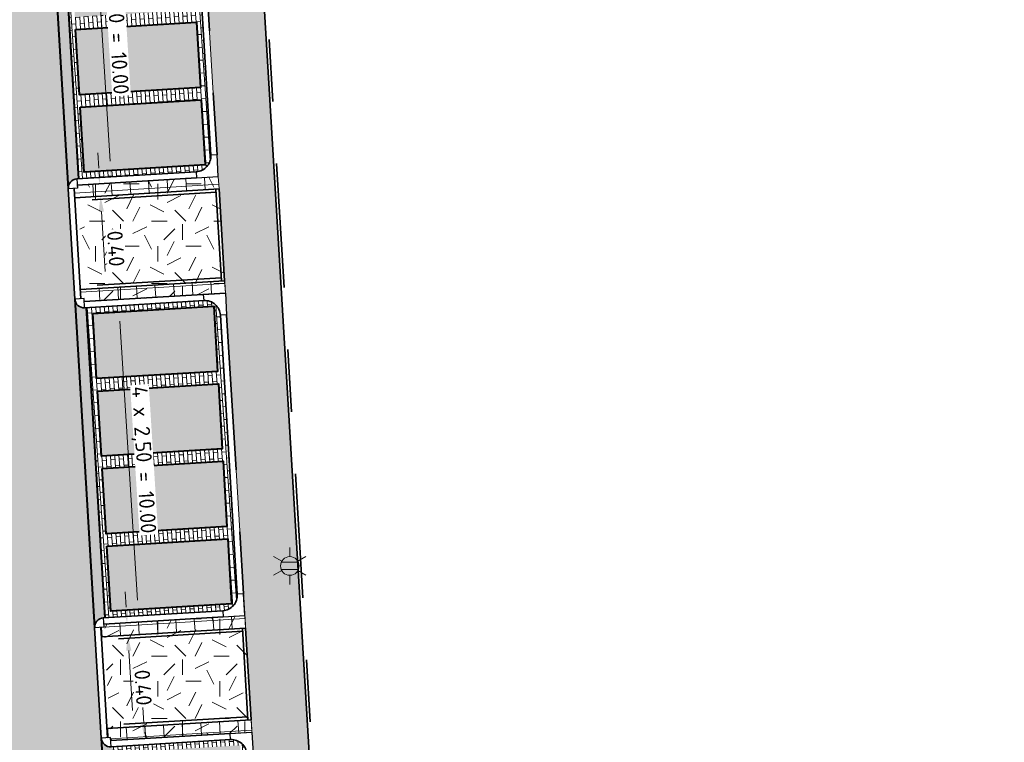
# Model space of a CAD drawing. Header units: metres. Extents: x 162305 to 163132, y 502542 to 502928.
# Tile 98 of 222: x 162428 to 162459, y 502769 to 502792. Entities that reach past the tile are written whole.
import ezdxf
from ezdxf.enums import TextEntityAlignment as Align

# ---------------------------------------------------------------- set-up
doc = ezdxf.new("R2010")
doc.units = ezdxf.units.M
doc.linetypes.add('VH-OPSLUITBAND-SO', pattern=[10, 4, -2, 2, -2])
doc.linetypes.add('VH-TROTTOIRBAND-SO', pattern=[15, 5, -2, 2, -2, 2, -2])
for name, color, linetype, lineweight, true_color in [('B-WE-OV-LICHTMAST-S-200', 190, 'Continuous', 18, 0x7f00ff), ('N-BH-VH-VERHARDING_BETONSTRAATSTEEN-Matje', 253, 'Continuous', 13, 0x828282), ('N-BH-VH-VERHARDING_TEGEL-A', 253, 'Continuous', 13, 0x828282), ('N-BH-VH-VERHARDING_TEGEL-Grijs', 253, 'Continuous', 13, 0x828282), ('N-WE-VH-GOOT_BSS-G', 5, 'Continuous', 35, 0x0000ff), ('N-WE-VH-KANTOPSLUITING_OPSLUITBAND_100X200-G', 150, 'VH-OPSLUITBAND-SO', 35, 0x007fff), ('N-WE-VH-KANTOPSLUITING_TROTTOIRBAND_180X200-G', 6, 'VH-TROTTOIRBAND-SO', 35, 0xff00ff), ('N01-WE-VH-OPENVERHARDING_BETONSTRAATSTEEN-A', 32, 'Continuous', 18, 0xbd5e00)]:
    doc.layers.add(name, color=color, linetype=linetype, lineweight=lineweight, true_color=true_color)
for name, color, linetype, lineweight in [('N-BH-VH-MATERIAALGRENS-G', 7, 'Continuous', 40), ('N-WE-GR-GRAS-A-200', 62, 'Continuous', 18), ('N-WE-VH-KANTOPSLUITING_VOORKANTBAND-G', 50, 'Continuous', 35), ('N-WE-VH-OPENVERHARDING_BETONSTRAATSTEEN-A', 92, 'Continuous', 18), ('N-WE-VH-OPENVERHARDING_TEGEL-A', 92, 'Continuous', 18), ('NW-HOEKELEMENT PARKEERPLAATS', 2, 'Continuous', 30), ('X-XX-AL-M', 7, 'Continuous', 18)]:
    doc.layers.add(name, color=color, linetype=linetype, lineweight=lineweight)
doc.layers.add('X-XX-AL-HULPLIJN 01-G', color=1, linetype='Continuous', lineweight=18, true_color=0xff0000, plot=False)
doc.styles.add('NLCS-ISO', font='NLCS-ISO.ttf')
doc.styles.add('NLCS-ISO-M200-T25', font='NLCS-ISO.ttf', dxfattribs={"height": 0.5})
doc.dimstyles.new('NLCS-M200-T25-PIJL_L2_H2', dxfattribs={"dimscale": 0.2, "dimtxt": 2.5, "dimasz": 2.5, "dimexe": 2, "dimexo": 2, "dimgap": 0.7, "dimtad": 1, "dimzin": 0, "dimdsep": 46, "dimtxsty": 'NLCS-ISO-M200-T25', "dimcen": 0, "dimdle": 2, "dimclrd": 256, "dimclre": 256, "dimclrt": 256, "dimazin": 0, "dimtfac": 1, "dimtdec": 3, "dimtofl": 0, "dimtmove": 0, "dimatfit": 3, "dimfxl": 2, "dimfxlon": 1, "dimtfillclr": 256, "dimtolj": 1, "dimtzin": 0, "dimlwd": -1, "dimlwe": -1, "dimarcsym": 0})
pattern_1 = [(184, (0, 0), (-0.39855192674, -0.23537493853), [0.138, -0.138]), (274, (0, 0), (0.137663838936, 0.009626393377), [])]
pattern_2 = [(0, (0, 0), (2, 2), [0.5, -1.5]), (0, (1.1, 1.2), (2, 2), [0.5, -1.5]), (90, (0.2, 0.7), (-2, 2), [0.5, -1.5]), (90, (1, 1.4), (-2, 2), [0.5, -1.5]), (45, (0.4, 1.4), (0, 2), [0.5, -2.328427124]), (135, (1.1, 0), (-2, 0), [0.5, -2.328427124]), (26.5650512, (0.5, 0.6), (2, 8e-10), [0.5, -3.972135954]), (26.5650512, (1.4, 1.6), (2, 8e-10), [0.5, -3.972135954]), (63.43494882, (1.4, 0), (1e-10, 2), [0.5, -3.972135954]), (63.43494882, (0.5, 0.9), (1e-10, 2), [0.5, -3.972135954]), (63.43494882, (1.2, 0.4), (1e-10, 2), [0.5, -3.972135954]), (116.5650512, (0, 1.1), (-8e-10, 2), [0.5, -3.972135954]), (153.43494882, (0.4, 0.3), (-2, 1e-10), [0.5, -3.972135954])]

# ---------------------------------------------------------------- blocks, each defined once
blk = doc.blocks.new('*D537')
at = {"layer": 'Defpoints', "color": 0, "transparency": 16777216}
for p in [(162429.937, 502797.403), (162430.455, 502787.416), (162430.7, 502787.431)]:
    blk.add_point(p, dxfattribs=at)
at = {"layer": 'X-XX-AL-M', "transparency": 16777216}
for p, q in [((162430.072, 502797.411), (162430.472, 502797.436)), ((162430.104, 502796.912), (162430.668, 502787.93)), ((162430.7, 502787.431), (162431.099, 502787.456))]:
    blk.add_line(p, q, dxfattribs=at)
for points in [[(162430.187, 502796.917), (162430.021, 502796.907), (162430.072, 502797.411)], [(162430.751, 502787.935), (162430.585, 502787.925), (162430.7, 502787.431)]]:
    blk.add_solid(points, dxfattribs=at)
at = {"layer": 'X-XX-AL-M', "transparency": 16777216, "insert": (162430.825, 502792.449), "char_height": 0.5, "attachment_point": 5, "rotation": 273.5969, "style": 'NLCS-ISO-M200-T25', "bg_fill": 3, "box_fill_scale": 1.1, "bg_fill_color": 256, "bg_fill_true_color": 13158600, "bg_fill_transparency": 0}
blk.add_mtext('\\A1;4 x 2,50 = 10.00', dxfattribs=at)
blk = doc.blocks.new('*D538')
at = {"layer": 'Defpoints', "color": 0, "transparency": 16777216}
for p in [(162430.548, 502787.221), (162430.357, 502786.809), (162430.611, 502786.824)]:
    blk.add_point(p, dxfattribs=at)
at = {"layer": 'X-XX-AL-M', "transparency": 16777216}
for p, q in [((162430.303, 502787.707), (162430.273, 502788.206)), ((162430.333, 502787.208), (162429.934, 502787.184)), ((162430.357, 502786.809), (162429.958, 502786.785)), ((162430.387, 502786.31), (162430.504, 502784.383))]:
    blk.add_line(p, q, dxfattribs=at)
for points in [[(162430.386, 502787.712), (162430.22, 502787.702), (162430.333, 502787.208)], [(162430.47, 502786.315), (162430.304, 502786.305), (162430.357, 502786.809)]]:
    blk.add_solid(points, dxfattribs=at)
at = {"layer": 'X-XX-AL-M', "transparency": 16777216, "insert": (162430.85, 502785.12), "char_height": 0.5, "attachment_point": 5, "rotation": 273.4515, "style": 'NLCS-ISO-M200-T25', "bg_fill": 3, "box_fill_scale": 1.1, "bg_fill_color": 256, "bg_fill_true_color": 13158600, "bg_fill_transparency": 0}
blk.add_mtext('\\A1;0.40', dxfattribs=at)
blk = doc.blocks.new('*D539')
at = {"layer": 'Defpoints', "color": 0, "transparency": 16777216}
for p in [(162430.817, 502783.274), (162431.335, 502773.288), (162431.58, 502773.303)]:
    blk.add_point(p, dxfattribs=at)
at = {"layer": 'X-XX-AL-M', "transparency": 16777216}
for p, q in [((162430.952, 502783.283), (162431.352, 502783.308)), ((162430.984, 502782.784), (162431.548, 502773.802)), ((162431.58, 502773.303), (162431.979, 502773.328))]:
    blk.add_line(p, q, dxfattribs=at)
for points in [[(162431.067, 502782.789), (162430.901, 502782.779), (162430.952, 502783.283)], [(162431.632, 502773.807), (162431.465, 502773.797), (162431.58, 502773.303)]]:
    blk.add_solid(points, dxfattribs=at)
at = {"layer": 'X-XX-AL-M', "transparency": 16777216, "insert": (162431.705, 502778.321), "char_height": 0.5, "attachment_point": 5, "rotation": 273.5969, "style": 'NLCS-ISO-M200-T25', "bg_fill": 3, "box_fill_scale": 1.1, "bg_fill_color": 256, "bg_fill_true_color": 13158600, "bg_fill_transparency": 0}
blk.add_mtext('\\A1;4 x 2,50 = 10.00', dxfattribs=at)
blk = doc.blocks.new('*D540')
at = {"layer": 'Defpoints', "color": 0, "transparency": 16777216}
for p in [(162431.428, 502773.093), (162431.237, 502772.681), (162431.491, 502772.696)]:
    blk.add_point(p, dxfattribs=at)
at = {"layer": 'X-XX-AL-M', "transparency": 16777216}
for p, q in [((162431.183, 502773.579), (162431.153, 502774.078)), ((162431.213, 502773.08), (162430.814, 502773.056)), ((162431.237, 502772.681), (162430.838, 502772.656)), ((162431.267, 502772.181), (162431.384, 502770.255))]:
    blk.add_line(p, q, dxfattribs=at)
for points in [[(162431.266, 502773.584), (162431.1, 502773.574), (162431.213, 502773.08)], [(162431.351, 502772.186), (162431.184, 502772.176), (162431.237, 502772.681)]]:
    blk.add_solid(points, dxfattribs=at)
at = {"layer": 'X-XX-AL-M', "transparency": 16777216, "insert": (162431.73, 502770.992), "char_height": 0.5, "attachment_point": 5, "rotation": 273.4515, "style": 'NLCS-ISO-M200-T25', "bg_fill": 3, "box_fill_scale": 1.1, "bg_fill_color": 256, "bg_fill_true_color": 13158600, "bg_fill_transparency": 0}
blk.add_mtext('\\A1;0.40', dxfattribs=at)
blk = doc.blocks.new('*D541')
at = {"layer": 'Defpoints', "color": 0, "transparency": 16777216}
for p in [(162431.798, 502769.152), (162431.934, 502769.16), (162431.951, 502769.362)]:
    blk.add_point(p, dxfattribs=at)
at = {"layer": 'X-XX-AL-M', "transparency": 16777216}
for p, q in [((162431.754, 502769.85), (162431.723, 502770.349)), ((162431.786, 502769.351), (162431.386, 502769.326)), ((162431.798, 502769.152), (162431.399, 502769.127)), ((162431.829, 502768.653), (162431.947, 502766.776))]:
    blk.add_line(p, q, dxfattribs=at)
for points in [[(162431.837, 502769.855), (162431.671, 502769.845), (162431.786, 502769.351)], [(162431.913, 502768.658), (162431.746, 502768.647), (162431.798, 502769.152)]]:
    blk.add_solid(points, dxfattribs=at)
at = {"layer": 'X-XX-AL-M', "transparency": 16777216, "insert": (162432.293, 502767.489), "char_height": 0.5, "attachment_point": 5, "rotation": 273.5969, "style": 'NLCS-ISO-M200-T25', "bg_fill": 3, "box_fill_scale": 1.1, "bg_fill_color": 256, "bg_fill_true_color": 13158600, "bg_fill_transparency": 0}
blk.add_mtext('\\A1;0.20', dxfattribs=at)
blk = doc.blocks.new('B-SOV-LICHTMAST-SO')
for p, q in [((0, 1.5), (0, 3)), ((-1.3, 0.75), (-2.6, 1.5)), ((1.3, 0.75), (2.6, 1.5)), ((-1.3, -0.75), (-2.6, -1.5)), ((0, -1.5), (0, -3)), ((1.3, -0.75), (2.6, -1.5))]:
    blk.add_line(p, q)
at = {"flags": 128}
for points in [[(-1.38, 0.59), (1.38, 0.59)], [(-1.38, -0.59), (1.38, -0.59)]]:
    blk.add_lwpolyline(points, dxfattribs=at)
blk.add_circle((0, 0), 1.5)
at = {"style": 'NLCS-ISO'}
blk.add_attdef('TYPE', text='', height=1.8, dxfattribs=at).set_placement((0, 3), align=Align.BOTTOM_CENTER)

msp = doc.modelspace()

# ---------------------------------------------------------------- hatches: boundary and pattern name
at = {"layer": 'N-WE-GR-GRAS-A-200'}
h = msp.add_hatch(dxfattribs=at)
h.set_pattern_fill('AGR-GRAS_02-SO', color=256, scale=0.2, style=0, pattern_type=2)
h.set_pattern_definition(pattern_2)
h.paths.add_polyline_path([(162421.517, 502819.726), (162435.034, 502820.576), (162435.169, 502820.432), (162435.343, 502820.275), (162435.553, 502820.121), (162435.897, 502819.944), (162436.228, 502819.841), (162436.649, 502819.789), (162442.014, 502820.095), (162442.181, 502820.21), (162442.325, 502817.953), (162445.008, 502818.123), (162446.244, 502817.251), (162443.192, 502817.061), (162443.511, 502811.925), (162442.505, 502811.858), (162442.17, 502817.226), (162424.634, 502816.13), (162424.643, 502815.982), (162424.967, 502810.771), (162422.081, 502810.59)])
edge = h.paths.add_edge_path(flags=16)
edge.add_ellipse((162362.043, 502852.57), major_axis=(-0.0024, 0.0374), ratio=0.999228, start_angle=0, end_angle=360, ccw=False)
edge = h.paths.add_edge_path(flags=16)
edge.add_ellipse((162362.585, 502843.074), major_axis=(-0.0024, 0.0374), ratio=0.999228, start_angle=0, end_angle=360, ccw=False)
edge = h.paths.add_edge_path(flags=16)
edge.add_ellipse((162361.375, 502862.47), major_axis=(-0.0024, 0.0374), ratio=0.999228, start_angle=0, end_angle=360, ccw=False)
h.paths.add_polyline_path([(162362.219, 502859.55), (162362.319, 502859.557), (162363.515, 502840.078), (162363.415, 502840.072), (162363.443, 502839.623), (162363.543, 502839.629), (162363.629, 502838.217), (162362.822, 502838.159), (162362.786, 502838.484), (162362.788, 502838.484), (162362.758, 502838.774), (162362.163, 502845.491), (162360.898, 502866.676), (162361.878, 502866.739), (162362.291, 502860.006), (162362.191, 502860)])
h.paths.add_polyline_path([(162370.36, 502859.13), (162370.182, 502861.923), (162370.463, 502861.92), (162370.486, 502861.402), (162370.779, 502861.415), (162370.814, 502860.896), (162371.337, 502860.935), (162371.387, 502859.961), (162371.777, 502859.979), (162371.78, 502859.223)])
edge = h.paths.add_edge_path(flags=16)
edge.add_ellipse((162389.544, 502924.307), major_axis=(-0.0024, 0.0375), ratio=0.999228, start_angle=0, end_angle=360, ccw=False)
edge = h.paths.add_edge_path(flags=16)
edge.add_ellipse((162379.964, 502923.711), major_axis=(-0.0024, 0.0375), ratio=0.999228, start_angle=0, end_angle=360, ccw=False)
h.paths.add_polyline_path([(162371.042, 502923.041), (162371.029, 502923.547), (162371.022, 502923.655), (162398.112, 502925.305), (162398.145, 502924.764)])
edge = h.paths.add_edge_path(flags=16)
edge.add_ellipse((162472.361, 502871.473), major_axis=(-0.0024, 0.0375), ratio=0.999228, start_angle=0, end_angle=360, ccw=False)
edge = h.paths.add_edge_path(flags=16)
edge.add_ellipse((162472.286, 502872.403), major_axis=(-0.0024, 0.0375), ratio=0.999228, start_angle=0, end_angle=360, ccw=False)
edge = h.paths.add_edge_path(flags=16)
edge.add_ellipse((162481.311, 502872.974), major_axis=(-0.0024, 0.0375), ratio=0.999228, start_angle=0, end_angle=360, ccw=False)
edge = h.paths.add_edge_path(flags=16)
edge.add_ellipse((162481.4, 502872.078), major_axis=(-0.0024, 0.0375), ratio=0.999228, start_angle=0, end_angle=360, ccw=False)
edge = h.paths.add_edge_path(flags=16)
edge.add_ellipse((162491.481, 502873.637), major_axis=(-0.0024, 0.0375), ratio=0.999228, start_angle=0, end_angle=360, ccw=False)
edge = h.paths.add_edge_path()
edge.add_line((162491.614, 502871.718), (162490.496, 502871.657))
edge.add_line((162490.496, 502871.657), (162490.491, 502871.77))
edge.add_line((162490.491, 502871.77), (162478.157, 502870.992))
edge.add_line((162478.157, 502870.992), (162470.974, 502870.605))
edge.add_line((162470.974, 502870.605), (162470.856, 502872.5))
edge.add_line((162470.856, 502872.5), (162485.627, 502873.415))
edge.add_line((162485.627, 502873.415), (162493.227, 502873.874))
edge.add_line((162493.227, 502873.874), (162492.846, 502880.392))
edge.add_line((162492.846, 502880.392), (162493.987, 502880.465))
edge.add_line((162493.987, 502880.465), (162494.519, 502871.874))
edge.add_line((162494.519, 502871.874), (162491.646, 502871.719))
edge.add_ellipse((162491.628, 502871.752), major_axis=(-0.0024, 0.0375), ratio=0.999228, start_angle=204.2611, end_angle=514.6215)
h.paths.add_polyline_path([(162503.076, 502855.443), (162503.175, 502855.449), (162503.182, 502855.349), (162507.723, 502855.63), (162508.325, 502845.898), (162508.826, 502845.929), (162509.922, 502845.996), (162508.48, 502869.305), (162502.561, 502868.939), (162502.362, 502868.295), (162502.373, 502866.891)])
h.paths.add_polyline_path([(162538.734, 502870.453), (162538.737, 502870.459), (162538.743, 502870.478), (162538.747, 502870.497), (162538.75, 502870.516), (162538.751, 502870.535), (162538.75, 502870.553), (162538.747, 502870.572), (162538.743, 502870.591), (162538.737, 502870.611), (162538.729, 502870.629), (162538.722, 502870.641), (162538.703, 502870.938), (162537.951, 502870.89), (162537.968, 502870.619), (162537.965, 502870.611), (162537.958, 502870.591), (162537.954, 502870.572), (162537.952, 502870.553), (162537.951, 502870.535), (162537.952, 502870.516), (162537.954, 502870.497), (162537.958, 502870.478), (162537.965, 502870.459), (162537.973, 502870.44), (162537.98, 502870.426), (162537.999, 502870.138), (162538.751, 502870.186)], flags=16)
edge = h.paths.add_edge_path(flags=16)
edge.add_ellipse((162531.906, 502869.982), major_axis=(-0.25, 0), ratio=1, start_angle=-146.5113, end_angle=206.759, ccw=False)
edge.add_line((162532.115, 502870.12), (162532.13, 502870.095))
edge = h.paths.add_edge_path(flags=16)
edge.add_ellipse((162511.919, 502869.277), major_axis=(-0.0024, 0.0375), ratio=0.999228, start_angle=0, end_angle=360, ccw=False)
edge = h.paths.add_edge_path(flags=16)
edge.add_ellipse((162522.497, 502868.462), major_axis=(-0.0024, 0.0375), ratio=0.999228, start_angle=0, end_angle=360, ccw=False)
edge = h.paths.add_edge_path(flags=16)
edge.add_ellipse((162522.447, 502869.89), major_axis=(-0.0024, 0.0375), ratio=0.999228, start_angle=0, end_angle=360, ccw=False)
edge = h.paths.add_edge_path(flags=16)
edge.add_ellipse((162532.379, 502869.057), major_axis=(-0.0024, 0.0375), ratio=0.999228, start_angle=0, end_angle=360, ccw=False)
edge = h.paths.add_edge_path()
edge.add_line((162511.902, 502867.747), (162510.21, 502867.645))
edge.add_line((162510.21, 502867.645), (162510.109, 502869.306))
edge.add_line((162510.109, 502869.306), (162538.74, 502871.078))
edge.add_line((162538.74, 502871.078), (162538.844, 502869.377))
edge.add_line((162538.844, 502869.377), (162511.943, 502867.75))
edge.add_ellipse((162511.92, 502867.78), major_axis=(-0.0024, 0.0375), ratio=0.999228, start_angle=212.8954, end_angle=506.7392)
edge = h.paths.add_edge_path(flags=16)
edge.add_ellipse((162554.017, 502704.407), major_axis=(-0.25, 0), ratio=1, start_angle=-19.7806, end_angle=333.4897, ccw=False)
edge.add_line((162553.781, 502704.492), (162553.793, 502704.519))
edge = h.paths.add_edge_path()
edge.add_ellipse((162551.443, 502714.761), major_axis=(-0.579, 0), ratio=1, start_angle=88.3276, end_angle=98.4248)
edge.add_line((162551.528, 502714.188), (162556.303, 502714.513))
edge.add_line((162556.303, 502714.513), (162556.577, 502710.125))
edge.add_line((162556.577, 502710.125), (162556.776, 502710.137))
edge.add_line((162556.776, 502710.137), (162556.846, 502709.236))
edge.add_line((162556.846, 502709.236), (162552.732, 502708.974))
edge.add_line((162552.732, 502708.974), (162552.986, 502704.982))
edge.add_line((162552.986, 502704.982), (162557.154, 502705.248))
edge.add_line((162557.154, 502705.248), (162557.171, 502705.029))
edge.add_line((162557.171, 502705.029), (162577.095, 502706.273))
edge.add_line((162577.095, 502706.273), (162577.219, 502706.826))
edge.add_line((162577.219, 502706.826), (162577.305, 502705.378))
edge.add_line((162577.305, 502705.378), (162549.792, 502703.693))
edge.add_line((162549.792, 502703.693), (162549.16, 502713.814))
edge.add_line((162549.16, 502713.814), (162549.362, 502713.826))
edge.add_line((162549.362, 502713.826), (162549.356, 502713.926))
edge.add_line((162549.356, 502713.926), (162550.264, 502713.982))
edge.add_ellipse((162550.22, 502714.681), major_axis=(-0.7, 0), ratio=1, start_angle=93.5531, end_angle=128.9932)
edge.add_line((162550.661, 502714.137), (162551.426, 502714.182))
edge = h.paths.add_edge_path(flags=16)
edge.add_ellipse((162508.182, 502708.963), major_axis=(-0.0024, 0.0375), ratio=0.999228, start_angle=0, end_angle=360, ccw=False)
edge = h.paths.add_edge_path(flags=16)
edge.add_ellipse((162498.418, 502708.139), major_axis=(-0.0024, 0.0375), ratio=0.999228, start_angle=0, end_angle=360, ccw=False)
edge = h.paths.add_edge_path(flags=16)
edge.add_ellipse((162487.929, 502707.676), major_axis=(-0.0024, 0.0375), ratio=0.999228, start_angle=0, end_angle=360, ccw=False)
edge = h.paths.add_edge_path(flags=16)
edge.add_ellipse((162478.214, 502707.105), major_axis=(-0.0024, 0.0375), ratio=0.999228, start_angle=0, end_angle=360, ccw=False)
h.paths.add_polyline_path([(162476.685, 502707.087), (162505.879, 502708.912), (162539.79, 502710.978), (162539.851, 502709.987), (162476.746, 502706.099)])
edge = h.paths.add_edge_path(flags=16)
edge.add_ellipse((162395.834, 502721.362), major_axis=(-0.0024, 0.0374), ratio=0.999228, start_angle=0, end_angle=360, ccw=False)
edge = h.paths.add_edge_path(flags=16)
edge.add_ellipse((162396.47, 502711.185), major_axis=(-0.0024, 0.0374), ratio=0.999228, start_angle=0, end_angle=360, ccw=False)
edge = h.paths.add_edge_path()
edge.add_line((162395.383, 502731.715), (162396.765, 502708.907))
edge.add_line((162396.765, 502708.907), (162397.036, 502704.3))
edge.add_line((162397.036, 502704.3), (162396.295, 502704.256))
edge.add_line((162396.295, 502704.256), (162395.798, 502704.697))
edge.add_line((162395.798, 502704.697), (162394.018, 502733.935))
edge.add_line((162394.018, 502733.935), (162394.9, 502734.934))
edge.add_line((162394.9, 502734.934), (162395.187, 502734.952))
edge.add_line((162395.187, 502734.952), (162395.379, 502731.782))
edge.add_ellipse((162395.364, 502731.747), major_axis=(-0.0024, 0.0374), ratio=0.999228, start_angle=333.5251, end_angle=566.1217)
edge = h.paths.add_edge_path(flags=16)
edge.add_ellipse((162599.331, 502707.364), major_axis=(-0.0024, 0.0375), ratio=0.999228, start_angle=0, end_angle=360, ccw=False)
edge = h.paths.add_edge_path(flags=16)
edge.add_ellipse((162589.565, 502706.823), major_axis=(-0.0024, 0.0375), ratio=0.999228, start_angle=0, end_angle=360, ccw=False)
edge = h.paths.add_edge_path()
edge.add_ellipse((162583.961, 502706.24), major_axis=(-0.25, 0), ratio=1, start_angle=93.4892, end_angle=273.4892)
edge.add_line((162583.945, 502706.489), (162583.943, 502706.535))
edge.add_line((162583.943, 502706.535), (162608.977, 502708.062))
edge.add_line((162608.977, 502708.062), (162609.022, 502707.322))
edge.add_line((162609.022, 502707.322), (162583.988, 502705.788))
edge.add_line((162583.988, 502705.788), (162583.976, 502705.99))
edge = h.paths.add_edge_path(flags=16)
edge.add_ellipse((162616.144, 502666.519), major_axis=(-0.0024, 0.0374), ratio=0.999228, start_angle=0, end_angle=360, ccw=False)
edge = h.paths.add_edge_path(flags=16)
edge.add_ellipse((162615.418, 502676.401), major_axis=(-0.0024, 0.0374), ratio=0.999228, start_angle=0, end_angle=360, ccw=False)
edge = h.paths.add_edge_path()
edge.add_ellipse((162615.429, 502664.807), major_axis=(-0.25, 0), ratio=1, start_angle=33.4892, end_angle=333.4892)
edge.add_line((162615.205, 502664.919), (162615.153, 502664.945))
edge.add_line((162615.153, 502664.945), (162613.958, 502684.042))
edge.add_line((162613.958, 502684.042), (162615.141, 502684.116))
edge.add_line((162615.141, 502684.116), (162615.159, 502683.799))
edge.add_line((162615.159, 502683.799), (162616.307, 502665.548))
edge.add_line((162616.307, 502665.548), (162616.303, 502665.534))
edge.add_line((162616.303, 502665.534), (162616.301, 502665.515))
edge.add_line((162616.301, 502665.515), (162616.3, 502665.496))
edge.add_line((162616.3, 502665.496), (162616.301, 502665.477))
edge.add_line((162616.301, 502665.477), (162616.303, 502665.458))
edge.add_line((162616.303, 502665.458), (162616.308, 502665.439))
edge.add_line((162616.308, 502665.439), (162616.314, 502665.42))
edge.add_line((162616.314, 502665.42), (162616.315, 502665.418))
edge.add_line((162616.315, 502665.418), (162616.722, 502658.942))
edge.add_line((162616.722, 502658.942), (162615.533, 502658.854))
edge.add_line((162615.533, 502658.854), (162615.172, 502664.637))
edge.add_line((162615.172, 502664.637), (162615.22, 502664.669))
h.paths.add_polyline_path([(162613.807, 502655.383), (162613.598, 502658.712), (162613.638, 502658.715), (162613.934, 502653.992), (162582.144, 502652.018), (162582.063, 502653.317)])
h.paths.add_polyline_path([(162630.424, 502647.556), (162630.699, 502642.626), (162628.4, 502642.494), (162627.777, 502642.458), (162627.786, 502642.278), (162603.433, 502640.765), (162603.114, 502645.897), (162602.077, 502645.841), (162602.105, 502645.392), (162602.141, 502645.394), (162602.467, 502640.049), (162633.855, 502641.963), (162634.145, 502641.982), (162633.881, 502644.367), (162633.717, 502645), (162633.378, 502645.727), (162632.876, 502646.364), (162632.286, 502646.854), (162631.624, 502647.211)])
edge = h.paths.add_edge_path(flags=16)
edge.add_ellipse((162567.845, 502652.2), major_axis=(-0.0024, 0.0375), ratio=0.999228, start_angle=0, end_angle=360, ccw=False)
edge = h.paths.add_edge_path()
edge.add_line((162548.046, 502650.768), (162548.03, 502651.015))
edge.add_line((162548.03, 502651.015), (162549.486, 502651.109))
edge.add_line((162549.486, 502651.109), (162549.486, 502650.517))
edge.add_line((162549.486, 502650.517), (162550.286, 502650.517))
edge.add_line((162550.286, 502650.517), (162550.286, 502651.16))
edge.add_line((162550.286, 502651.16), (162558.56, 502651.693))
edge.add_ellipse((162558.587, 502651.719), major_axis=(-0.0024, 0.0375), ratio=0.999228, start_angle=129.7834, end_angle=230.2968)
edge.add_line((162558.617, 502651.697), (162573.877, 502652.68))
edge.add_line((162573.877, 502652.68), (162573.944, 502651.609))
edge.add_line((162573.944, 502651.609), (162548.093, 502650.004))
edge.add_line((162548.093, 502650.004), (162548.05, 502650.705))
edge.add_ellipse((162548.028, 502650.735), major_axis=(-0.0024, 0.0375), ratio=0.999228, start_angle=211.6727, end_angle=328.1784)
edge = h.paths.add_edge_path(flags=16)
edge.add_ellipse((162430.665, 502659.865), major_axis=(-0.0024, 0.0375), ratio=0.999228, start_angle=0, end_angle=360, ccw=False)
edge = h.paths.add_edge_path(flags=16)
edge.add_ellipse((162420.419, 502659.642), major_axis=(-0.0024, 0.0375), ratio=0.999228, start_angle=0, end_angle=360, ccw=False)
edge = h.paths.add_edge_path(flags=16)
edge.add_ellipse((162411.256, 502659.155), major_axis=(-0.0024, 0.0375), ratio=0.999228, start_angle=0, end_angle=360, ccw=False)
h.paths.add_polyline_path([(162435.507, 502661.043), (162435.323, 502659.857), (162409.633, 502658.262), (162409.562, 502659.421), (162417.311, 502659.909), (162417.311, 502659.564), (162418.111, 502659.564), (162418.111, 502659.962)])
edge = h.paths.add_edge_path()
edge.add_arc((162406.536, 502665.135), 0.25, 314.1361, 386.759)
edge.add_line((162406.759, 502665.248), (162406.744, 502665.273))
edge.add_arc((162406.536, 502665.135), 0.25, 33.4892, 53.1521)
edge.add_line((162406.686, 502665.335), (162405.617, 502682.119))
edge.add_line((162405.617, 502682.119), (162404.587, 502699.361))
edge.add_line((162404.587, 502699.361), (162405.114, 502699.394))
edge.add_line((162405.114, 502699.394), (162407.566, 502659.298))
edge.add_line((162407.566, 502659.298), (162407.073, 502659.267))
edge.add_line((162407.073, 502659.267), (162407.068, 502659.343))
edge.add_line((162407.068, 502659.343), (162407.062, 502659.43))
edge.add_line((162407.062, 502659.43), (162406.71, 502664.956))
h.paths.add_polyline_path([(162384.175, 502626.989), (162385.046, 502626.592), (162372.825, 502599.014), (162371.335, 502595.495), (162370.722, 502593.495), (162370.394, 502591.743), (162370.27, 502590.819), (162370.22, 502589.04), (162370.38, 502587.03), (162370.565, 502585.909), (162371.415, 502583.295), (162372.193, 502581.707), (162370.908, 502584.33), (162369.966, 502586.806), (162369.747, 502588.04), (162369.616, 502589.543), (162369.609, 502591.028), (162369.765, 502592.585), (162370.157, 502594.429), (162370.745, 502596.215), (162373.739, 502603.155), (162382.073, 502622.389), (162383.982, 502627.016)])
h.paths.add_polyline_path([(162633.546, 502600.513), (162633.828, 502595.971), (162634.923, 502596.039), (162635.361, 502596.088), (162635.807, 502596.254), (162636.127, 502596.481), (162636.395, 502596.782), (162636.609, 502597.185), (162636.68, 502597.521), (162636.692, 502597.852), (162636.458, 502601.632), (162636.458, 502601.69), (162604.902, 502599.753), (162604.852, 502599.75), (162605.149, 502595.651), (162605.325, 502595.091), (162605.529, 502594.771), (162606.031, 502594.327), (162606.489, 502594.101), (162606.98, 502594.014), (162607.398, 502594.03), (162607.379, 502594.329), (162607.479, 502594.335), (162607.197, 502598.877)])
h = msp.add_hatch(dxfattribs=at)
h.set_pattern_fill('AGR-GRAS_02-SO', color=256, scale=0.2, style=0, pattern_type=2)
h.set_pattern_definition(pattern_2)
h.paths.add_polyline_path([(162429.835, 502783.415), (162434.377, 502783.689), (162434.151, 502787.438), (162429.609, 502787.164), (162429.615, 502787.064)], flags=0)
h = msp.add_hatch(dxfattribs=at)
h.set_pattern_fill('AGR-GRAS_02-SO', color=256, scale=0.2, style=0, pattern_type=2)
h.set_pattern_definition(pattern_2)
h.paths.add_polyline_path([(162430.687, 502769.285), (162435.229, 502769.559), (162435.003, 502773.308), (162430.462, 502773.034)], flags=0)
at = {"layer": 'N-WE-VH-OPENVERHARDING_BETONSTRAATSTEEN-A', "true_color": 0x333333}
h = msp.add_hatch(dxfattribs=at)
h.set_pattern_fill('AVH-BSS_DIKFORMAAT_HALFST', color=250, scale=2, angle=183.4515, pattern_type=2)
h.set_pattern_definition([(183.45153701, (0, 0), (-0.40078675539, -0.23154908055), [0.138, -0.138]), (273.45153701, (0, 0), (0.137749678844, 0.008308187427), [])])
h.paths.add_polyline_path([(162429.316, 502787.046, -0.414214), (162429.597, 502787.364), (162429.647, 502787.367), (162429.045, 502797.349), (162428.995, 502797.346, -0.414003), (162428.678, 502797.627), (162428.684, 502797.527)])
h.paths.add_polyline_path([(162429.897, 502783.219), (162429.847, 502783.216, -0.414214), (162429.53, 502783.497), (162430.168, 502772.916, -0.414214), (162430.449, 502773.234), (162430.499, 502773.237)])
h.paths.add_polyline_path([(162430.749, 502769.088), (162430.7, 502769.085, -0.414214), (162430.382, 502769.367), (162431.02, 502758.786, -0.414214), (162431.302, 502759.103), (162431.351, 502759.106)])
h = msp.add_hatch(dxfattribs=at)
h.set_pattern_fill('AVH-BSS_DIKFORMAAT_HALFST', color=250, scale=2, angle=184, pattern_type=2)
h.set_pattern_definition(pattern_1)
h.paths.add_polyline_path([(162433.367, 502797.109, 0.414214), (162432.838, 502797.578), (162429.045, 502797.349), (162429.647, 502787.367), (162433.44, 502787.596, 0.414214), (162433.909, 502788.125)])
h.paths.add_polyline_path([(162429.383, 502795.065), (162429.257, 502797.161), (162433.15, 502797.396), (162433.276, 502795.3)], flags=16)
h.paths.add_polyline_path([(162433.3, 502794.901), (162433.426, 502792.804), (162429.534, 502792.57), (162429.407, 502794.666)], flags=16)
h.paths.add_polyline_path([(162433.451, 502792.405), (162433.577, 502790.309), (162429.684, 502790.074), (162429.558, 502792.17)], flags=16)
h.paths.add_polyline_path([(162433.601, 502789.91), (162433.728, 502787.813), (162429.835, 502787.579), (162429.708, 502789.675)], flags=16)
at = {"layer": 'N-WE-VH-OPENVERHARDING_BETONSTRAATSTEEN-A', "true_color": 0xffffff}
h = msp.add_hatch(dxfattribs=at)
h.set_pattern_fill('AVH-BSS_KEIFORMAAT_ELLEBOOG', scale=2, angle=3.5672, pattern_type=2)
h.set_pattern_definition([(3.56715, (162577.56701, 502836.0389), (0.19652729, 0.222659), [0.63, -0.21]), (273.56715, (162577.54088, 502836.45809), (0.19652729, 0.222659), [0.63, -0.21])])
h.paths.add_polyline_path([(162431.413, 502761.414), (162435.306, 502761.649), (162435.432, 502759.553), (162431.539, 502759.318)])
h.paths.add_polyline_path([(162431.262, 502763.91), (162435.155, 502764.145), (162435.281, 502762.048), (162431.389, 502761.814)])
h.paths.add_polyline_path([(162431.112, 502766.405), (162435.005, 502766.64), (162435.131, 502764.544), (162431.238, 502764.309)])
h.paths.add_polyline_path([(162430.961, 502768.901), (162434.854, 502769.136), (162434.98, 502767.039), (162431.088, 502766.805)])
h.paths.add_polyline_path([(162430.56, 502775.545), (162434.453, 502775.779), (162434.58, 502773.683), (162430.687, 502773.448)])
h.paths.add_polyline_path([(162430.41, 502778.04), (162434.303, 502778.275), (162434.429, 502776.179), (162430.536, 502775.944)])
h.paths.add_polyline_path([(162430.259, 502780.536), (162434.152, 502780.77), (162434.279, 502778.674), (162430.386, 502778.439)])
h.paths.add_polyline_path([(162430.109, 502783.031), (162434.002, 502783.266), (162434.128, 502781.17), (162430.235, 502780.935)])
h.paths.add_polyline_path([(162429.708, 502789.675), (162433.601, 502789.91), (162433.728, 502787.813), (162429.835, 502787.579)])
h.paths.add_polyline_path([(162429.558, 502792.17), (162433.451, 502792.405), (162433.577, 502790.309), (162429.684, 502790.074)])
h.paths.add_polyline_path([(162429.407, 502794.666), (162433.3, 502794.901), (162433.426, 502792.804), (162429.534, 502792.57)])
h.paths.add_polyline_path([(162429.257, 502797.161), (162433.15, 502797.396), (162433.276, 502795.3), (162429.383, 502795.065)])
at = {"layer": 'N-WE-VH-OPENVERHARDING_BETONSTRAATSTEEN-A', "true_color": 0x333333}
h = msp.add_hatch(dxfattribs=at)
h.set_pattern_fill('AVH-BSS_DIKFORMAAT_HALFST', color=250, scale=2, angle=184, pattern_type=2)
h.set_pattern_definition(pattern_1)
h.paths.add_polyline_path([(162434.219, 502782.978, 0.414214), (162433.69, 502783.447), (162429.897, 502783.219), (162430.499, 502773.237), (162434.292, 502773.465, 0.414214), (162434.761, 502773.995)])
h.paths.add_polyline_path([(162430.235, 502780.935), (162430.109, 502783.031), (162434.002, 502783.266), (162434.128, 502781.17)], flags=16)
h.paths.add_polyline_path([(162434.152, 502780.77), (162434.279, 502778.674), (162430.386, 502778.439), (162430.259, 502780.536)], flags=16)
h.paths.add_polyline_path([(162434.303, 502778.275), (162434.429, 502776.179), (162430.536, 502775.944), (162430.41, 502778.04)], flags=16)
h.paths.add_polyline_path([(162434.453, 502775.779), (162434.58, 502773.683), (162430.687, 502773.448), (162430.56, 502775.545)], flags=16)
h = msp.add_hatch(dxfattribs=at)
h.set_pattern_fill('AVH-BSS_DIKFORMAAT_HALFST', color=250, scale=2, angle=184, pattern_type=2)
h.set_pattern_definition(pattern_1)
h.paths.add_polyline_path([(162431.351, 502759.106), (162435.145, 502759.335, 0.414214), (162435.614, 502759.864), (162435.072, 502768.848, 0.414214), (162434.543, 502769.317), (162430.749, 502769.088)])
h.paths.add_polyline_path([(162435.131, 502764.544), (162431.238, 502764.309), (162431.112, 502766.405), (162435.005, 502766.64)], flags=16)
h.paths.add_polyline_path([(162434.98, 502767.039), (162431.088, 502766.805), (162430.961, 502768.901), (162434.854, 502769.136)], flags=16)
at = {"layer": 'N-WE-VH-OPENVERHARDING_TEGEL-A', "true_color": 0x333333}
h = msp.add_hatch(dxfattribs=at)
h.set_pattern_fill('AVH-TEGEL_300X300_HALFST', color=250, angle=273.0855, pattern_type=2)
h.set_pattern_definition([(273.08552769, (0, 0), (0.165930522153, -0.291491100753), [0.3, -0.3]), (3.08552769, (0, 0), (-0.01614797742, 0.29956508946), [])])
h.paths.add_polyline_path([(162437.975, 502753.926), (162436.179, 502753.815), (162435.885, 502758.679), (162435.879, 502758.778), (162434.377, 502783.689), (162434.175, 502787.039), (162434.151, 502787.438), (162433.525, 502797.819), (162435.321, 502797.933)])
h = msp.add_hatch(dxfattribs=at)
h.set_pattern_fill('AVH-TEGEL_400X600_BLOK', color=250, angle=93.5408, pattern_type=2)
h.set_pattern_definition([(93.54079761, (0, 0), (-0.5988546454, -0.03705554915), []), (183.540797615, (0, 0), (0.02470369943, -0.39923643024), [])])
h.paths.add_polyline_path([(162429.515, 502787.058), (162429.615, 502787.064), (162429.609, 502787.164), (162434.151, 502787.438), (162434.175, 502787.039), (162429.533, 502786.759)])
h.paths.add_polyline_path([(162429.835, 502783.415), (162429.829, 502783.515), (162429.729, 502783.509), (162429.711, 502783.808), (162434.353, 502784.088), (162434.377, 502783.689)])
h.paths.add_polyline_path([(162430.368, 502772.928), (162430.467, 502772.934), (162430.461, 502773.034), (162435.003, 502773.308), (162435.027, 502772.909), (162430.386, 502772.629)])
h.paths.add_polyline_path([(162430.681, 502769.385), (162430.582, 502769.379), (162430.564, 502769.678), (162435.205, 502769.958), (162435.229, 502769.559), (162430.687, 502769.285)])
at = {"layer": 'N01-WE-VH-OPENVERHARDING_BETONSTRAATSTEEN-A'}
h = msp.add_hatch(dxfattribs=at)
h.set_pattern_fill('AVH-BSS_LINGEFORMAAT_KEPER', color=256, scale=2, angle=3.5408, pattern_type=2)
h.set_pattern_definition([(48.5408, (162379.96123, 502825.00982), (-0.01397452, 0.22584223), [0.64, -0.32]), (138.5408, (162380.06716, 502825.12972), (0.01397452, -0.22584223), [0.64, -0.32])])
edge = h.paths.add_edge_path()
edge.add_line((162422.396, 502810.405), (162442.518, 502811.658))
edge.add_line((162442.518, 502811.658), (162443.926, 502811.747))
edge.add_line((162443.926, 502811.747), (162449.515, 502812.098))
edge.add_line((162449.515, 502812.098), (162450.113, 502812.135))
edge.add_arc((162450.144, 502811.636), 0.5, 3.4912, 93.5974, ccw=False)
edge.add_line((162450.643, 502811.667), (162450.915, 502807.179))
edge.add_arc((162450.415, 502807.149), 0.5, -86.3696, 3.4581, ccw=False)
edge.add_line((162450.447, 502806.649), (162449.365, 502806.581))
edge.add_line((162449.365, 502806.581), (162431.3, 502805.446))
edge.add_arc((162431.495, 502802.35), 3.102, 93.5974, 181.5732)
edge.add_line((162428.394, 502802.265), (162428.575, 502799.313))
edge.add_line((162428.575, 502799.313), (162428.676, 502797.627))
edge.add_line((162428.676, 502797.627), (162429.316, 502787.046))
edge.add_line((162429.316, 502787.046), (162431.299, 502754.164))
edge.add_line((162431.299, 502754.164), (162425.81, 502753.828))
edge.add_line((162425.81, 502753.828), (162425.774, 502754.401))
edge.add_line((162425.774, 502754.401), (162426.124, 502754.423))
edge.add_line((162426.124, 502754.423), (162422.831, 502809.021))
edge.add_line((162422.831, 502809.021), (162422.482, 502808.999))
edge.add_line((162422.482, 502808.999), (162422.396, 502810.405))

# ---------------------------------------------------------------- linework, layer by layer
at = {"layer": 'N-BH-VH-MATERIAALGRENS-G'}
for p, q in [((162428.678, 502797.627), (162429.316, 502787.046)), ((162429.045, 502797.349), (162429.647, 502787.367)), ((162429.53, 502783.497), (162430.168, 502772.916)), ((162429.897, 502783.219), (162430.499, 502773.237)), ((162430.382, 502769.367), (162431.02, 502758.786))]:
    msp.add_line(p, q, dxfattribs=at)
at = {"layer": 'N-BH-VH-MATERIAALGRENS-G', "flags": 128}
for points in [[(162429.558, 502792.17), (162433.451, 502792.405), (162433.577, 502790.309), (162429.684, 502790.074), (162429.558, 502792.17)], [(162429.708, 502789.675), (162433.601, 502789.91), (162433.728, 502787.813), (162429.835, 502787.579), (162429.708, 502789.675)], [(162430.109, 502783.031), (162434.002, 502783.266), (162434.128, 502781.17), (162430.235, 502780.935), (162430.109, 502783.031)], [(162430.259, 502780.536), (162434.152, 502780.77), (162434.279, 502778.674), (162430.386, 502778.439), (162430.259, 502780.536)], [(162430.41, 502778.04), (162434.303, 502778.275), (162434.429, 502776.179), (162430.536, 502775.944), (162430.41, 502778.04)], [(162430.56, 502775.545), (162434.453, 502775.779), (162434.58, 502773.683), (162430.687, 502773.448), (162430.56, 502775.545)]]:
    msp.add_lwpolyline(points, dxfattribs=at)
at = {"layer": 'N-BH-VH-VERHARDING_BETONSTRAATSTEEN-Matje', "flags": 128}
for points in [[(162429.558, 502792.17), (162433.451, 502792.405), (162433.577, 502790.309), (162429.684, 502790.074), (162429.558, 502792.17)], [(162429.708, 502789.675), (162433.601, 502789.91), (162433.728, 502787.813), (162429.835, 502787.579), (162429.708, 502789.675)], [(162430.109, 502783.031), (162434.002, 502783.266), (162434.128, 502781.17), (162430.235, 502780.935), (162430.109, 502783.031)], [(162430.259, 502780.536), (162434.152, 502780.77), (162434.279, 502778.674), (162430.386, 502778.439), (162430.259, 502780.536)], [(162430.41, 502778.04), (162434.303, 502778.275), (162434.429, 502776.179), (162430.536, 502775.944), (162430.41, 502778.04)], [(162430.56, 502775.545), (162434.453, 502775.779), (162434.58, 502773.683), (162430.687, 502773.448), (162430.56, 502775.545)]]:
    msp.add_lwpolyline(points, dxfattribs=at)
at = {"layer": 'N-BH-VH-VERHARDING_TEGEL-A'}
for p, q in [((162434.151, 502787.438), (162434.175, 502787.039)), ((162434.353, 502784.088), (162434.377, 502783.689)), ((162435.003, 502773.308), (162435.027, 502772.909)), ((162435.229, 502769.559), (162435.205, 502769.958))]:
    msp.add_line(p, q, dxfattribs=at)
at = {"layer": 'N-BH-VH-VERHARDING_TEGEL-A', "flags": 128}
for points in [[(162429.515, 502787.058), (162429.615, 502787.064), (162429.609, 502787.164), (162434.151, 502787.438), (162434.175, 502787.039), (162429.533, 502786.759), (162429.515, 502787.058)], [(162429.835, 502783.415), (162429.829, 502783.515), (162429.729, 502783.509), (162429.711, 502783.808), (162434.353, 502784.088), (162434.377, 502783.689), (162429.835, 502783.415)], [(162430.368, 502772.928), (162430.467, 502772.934), (162430.461, 502773.034), (162435.003, 502773.308), (162435.027, 502772.909), (162430.386, 502772.629), (162430.368, 502772.928)], [(162430.681, 502769.385), (162430.582, 502769.379), (162430.564, 502769.678), (162435.205, 502769.958), (162435.229, 502769.559), (162430.687, 502769.285), (162430.681, 502769.385)]]:
    msp.add_lwpolyline(points, dxfattribs=at)
at = {"layer": 'N-BH-VH-VERHARDING_TEGEL-Grijs', "flags": 128}
msp.add_lwpolyline([(162437.975, 502753.926), (162436.179, 502753.815), (162435.885, 502758.679), (162435.879, 502758.778), (162434.377, 502783.689), (162434.175, 502787.039), (162434.151, 502787.438), (162433.525, 502797.819), (162435.321, 502797.933), (162437.975, 502753.926)], dxfattribs=at)
at = {"layer": 'N-WE-VH-GOOT_BSS-G'}
for p, q in [((162429.647, 502787.367), (162429.045, 502797.349)), ((162430.499, 502773.237), (162429.897, 502783.219))]:
    msp.add_line(p, q, dxfattribs=at)
at = {"layer": 'N-WE-VH-KANTOPSLUITING_OPSLUITBAND_100X200-G'}
for p, q in [((162434.081, 502786.933), (162429.539, 502786.659)), ((162434.253, 502784.082), (162434.075, 502787.033)), ((162434.247, 502784.182), (162429.705, 502783.908)), ((162434.927, 502772.903), (162435.105, 502769.952)), ((162434.933, 502772.803), (162430.392, 502772.529)), ((162435.099, 502770.052), (162430.558, 502769.778))]:
    msp.add_line(p, q, dxfattribs=at)
msp.add_lwpolyline([(162466.861, 502755.82), (162464.265, 502799.652), (162435.427, 502797.839), (162438.069, 502754.032)], dxfattribs=at)
at = {"layer": 'N-WE-VH-KANTOPSLUITING_TROTTOIRBAND_180X200-G'}
for p, q in [((162433.567, 502797.121), (162434.109, 502788.137)), ((162433.452, 502787.396), (162429.609, 502787.164)), ((162429.515, 502787.058), (162429.729, 502783.509)), ((162434.377, 502783.689), (162429.835, 502783.415)), ((162434.419, 502782.99), (162434.961, 502774.007)), ((162434.304, 502773.266), (162430.461, 502773.034)), ((162430.368, 502772.928), (162430.582, 502769.379)), ((162434.53, 502769.517), (162430.687, 502769.285))]:
    msp.add_line(p, q, dxfattribs=at)
at = {"layer": 'N-WE-VH-KANTOPSLUITING_VOORKANTBAND-G'}
msp.add_lwpolyline([(162466.955, 502755.726), (162437.975, 502753.926), (162435.321, 502797.933), (162464.359, 502799.758)], close=True, dxfattribs=at)
msp.add_lwpolyline([(162433.367, 502797.109), (162433.909, 502788.125, -0.414214), (162433.44, 502787.596), (162429.597, 502787.364, 0.414214), (162429.316, 502787.046), (162429.53, 502783.497, 0.414214), (162429.847, 502783.216), (162433.69, 502783.447, -0.414214), (162434.219, 502782.978), (162434.761, 502773.995, -0.414214), (162434.292, 502773.465), (162430.449, 502773.234, 0.414214), (162430.168, 502772.916), (162430.382, 502769.367, 0.414214), (162430.7, 502769.085), (162434.543, 502769.317, -0.414214), (162435.072, 502768.848), (162435.614, 502759.864, -0.414214), (162435.145, 502759.335), (162431.302, 502759.103, 0.414214), (162431.02, 502758.786), (162431.338, 502753.514)], format="xyb", dxfattribs=at)
for points in [[(162429.711, 502783.808), (162434.353, 502784.088), (162434.175, 502787.039), (162429.533, 502786.759)], [(162430.564, 502769.678), (162435.205, 502769.958), (162435.027, 502772.909), (162430.386, 502772.629)]]:
    msp.add_lwpolyline(points, dxfattribs=at)
at = {"layer": 'NW-HOEKELEMENT PARKEERPLAATS', "flags": 128}
for points in [[(162433.44, 502787.596), (162433.452, 502787.396), (162434.151, 502787.438), (162434.109, 502788.137), (162433.909, 502788.125)], [(162429.597, 502787.364), (162429.615, 502787.064), (162429.316, 502787.046)], [(162433.69, 502783.447), (162433.678, 502783.647), (162434.377, 502783.689), (162434.419, 502782.99), (162434.219, 502782.978)], [(162429.847, 502783.216), (162429.829, 502783.515), (162429.53, 502783.497)], [(162434.292, 502773.465), (162434.304, 502773.266), (162435.003, 502773.308), (162434.961, 502774.007), (162434.761, 502773.995)], [(162430.449, 502773.234), (162430.467, 502772.934), (162430.168, 502772.916)], [(162434.543, 502769.317), (162434.53, 502769.517), (162435.229, 502769.559), (162435.271, 502768.86), (162435.072, 502768.848)], [(162430.7, 502769.085), (162430.681, 502769.385), (162430.382, 502769.367)]]:
    msp.add_lwpolyline(points, dxfattribs=at)
at = {"layer": 'X-XX-AL-HULPLIJN 01-G', "flags": 128}
msp.add_lwpolyline([(162422.396, 502810.405), (162442.518, 502811.658), (162443.926, 502811.747), (162449.515, 502812.098), (162450.113, 502812.135, -0.414756), (162450.643, 502811.667), (162450.915, 502807.179, -0.413333), (162450.447, 502806.649), (162449.365, 502806.581), (162431.3, 502805.446, 0.403904), (162428.394, 502802.265), (162428.575, 502799.313), (162428.676, 502797.627), (162429.316, 502787.046), (162431.299, 502754.164), (162425.81, 502753.828), (162425.774, 502754.401), (162426.124, 502754.423), (162422.831, 502809.021), (162422.482, 502808.999)], format="xyb", close=True, dxfattribs=at)

# ---------------------------------------------------------------- block references
at = {"layer": 'B-WE-OV-LICHTMAST-S-200', "xscale": 0.2, "yscale": 0.2}
msp.add_blockref('B-SOV-LICHTMAST-SO', (162436.452, 502774.906), dxfattribs=at)

# ---------------------------------------------------------------- next in the draw order: dimensions: what is measured, and where the dimension line sits
at = {"layer": 'X-XX-AL-M'}
for base, p1, p2, picture, middle in [((162430.7, 502787.431), (162429.937, 502797.403), (162430.455, 502787.416), '*D537', (162430.825, 502792.449)), ((162431.58, 502773.303), (162430.817, 502783.274), (162431.335, 502773.288), '*D539', (162431.705, 502778.321))]:
    dim = msp.add_linear_dim(base=base, p1=p1, p2=p2, angle=93.5969, text='4 x 2,50 = <>', dimstyle='NLCS-M200-T25-PIJL_L2_H2', override={"dimtfill": 1}, dxfattribs=at)
    dim.commit()
    dim.dimension.update_dxf_attribs({"geometry": picture, "text_midpoint": middle})

# ---------------------------------------------------------------- next in the draw order: dimensions: what is measured, and where the dimension line sits
for base, p1, p2, picture, middle in [((162430.357, 502786.809), (162430.548, 502787.221), (162430.611, 502786.824), '*D538', (162430.46, 502785.097)), ((162431.237, 502772.681), (162431.428, 502773.093), (162431.491, 502772.696), '*D540', (162431.341, 502770.969))]:
    dim = msp.add_linear_dim(base=base, p1=p1, p2=p2, angle=273.4515, dimstyle='NLCS-M200-T25-PIJL_L2_H2', override={"dimtfill": 1}, dxfattribs=at)
    dim.commit()
    dim.dimension.update_dxf_attribs({"geometry": picture, "text_midpoint": middle, "dimtype": 160})

# ---------------------------------------------------------------- next in the draw order: dimensions: what is measured, and where the dimension line sits
dim = msp.add_linear_dim(base=(162431.798, 502769.152), p1=(162431.951, 502769.362), p2=(162431.934, 502769.16), angle=93.5969, dimstyle='NLCS-M200-T25-PIJL_L2_H2', override={"dimtfill": 1}, dxfattribs=at)
dim.commit()
dim.dimension.update_dxf_attribs({"geometry": '*D541', "text_midpoint": (162432.293, 502767.489)})

doc.saveas('drawing.dxf')
